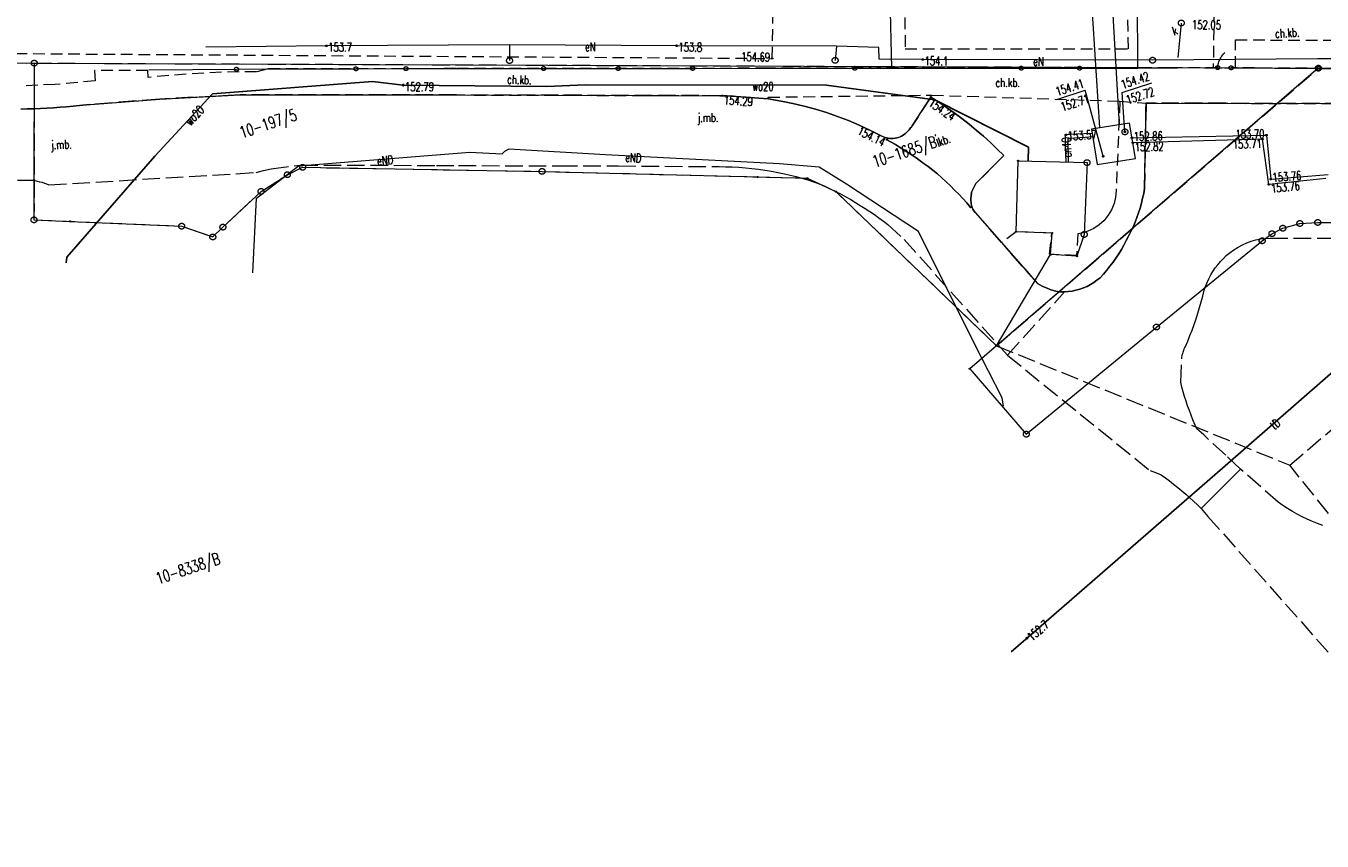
# Model space of a CAD drawing. Header units: millimetres. Extents: x -44596 to 32114, y 34976 to 82978.
# Tile 3 of 63: x -32595 to -21521, y 46193 to 53158. Entities that reach past the tile are written whole.
import ezdxf
from ezdxf.xclip import XClip

# ---------------------------------------------------------------- set-up
doc = ezdxf.new("R2010")
doc.units = ezdxf.units.MM
doc.header["$MEASUREMENT"] = 0
doc.header["$XCLIPFRAME"] = 0
for name, pattern in [('1_OTKC', [150, 100, -50]), ('1_OTKJ', [200, 150, -50]), ('1_OTKU', [200, 150, -50]), ('1_OTSP', [150, 100, -50]), ('1_OTSZ', [150, 100, -50]), ('EGKK', [200, 150, -50]), ('Wipeout_Contour', [100, 0, -100])]:
    doc.linetypes.add(name, pattern=pattern)
for name, color, linetype in [('_______MAPA_DC_PROJEKTOWYCH', 7, 'Continuous'), ('Mlawa_szkola_MDCP_1_5________MAPA_DC_PROJEKTOWYCH', 7, 'Continuous'), ('Mlawa_szkola_MDCP_1_5_Dzialki', 7, 'Continuous'), ('Mlawa_szkola_MDCP_1_5_Kontury', 7, 'Continuous'), ('Mlawa_szkola_MDCP_1_5_Numery_dzialek', 7, 'Continuous'), ('Mlawa_szkola_MDCP_1_5_Numery_konturow', 7, 'Continuous'), ('Mlawa_szkola_MDCP_1_5_OTK_E_T_0', 7, 'Continuous'), ('Mlawa_szkola_MDCP_1_5_OTK_E_T_1', 7, 'Continuous'), ('Mlawa_szkola_MDCP_1_5_OTK_E_T_3', 7, 'Continuous'), ('Mlawa_szkola_MDCP_1_5_OTK_L_0', 7, 'Continuous'), ('Mlawa_szkola_MDCP_1_5_OTK_L_1', 7, 'Continuous'), ('Mlawa_szkola_MDCP_1_5_OTK_L_2', 7, 'Continuous'), ('Mlawa_szkola_MDCP_1_5_OTK_L_4', 7, 'Continuous'), ('Mlawa_szkola_MDCP_1_5_OTO_L_0', 7, 'Continuous'), ('Mlawa_szkola_MDCP_1_5_OTO_L_2', 7, 'Continuous'), ('Mlawa_szkola_MDCP_1_5_OTR_T_0', 7, 'Continuous'), ('Mlawa_szkola_MDCP_1_5_OTS_L_1', 7, 'Continuous'), ('Mlawa_szkola_MDCP_1_5_OTS_L_2', 7, 'Continuous'), ('Mlawa_szkola_MDCP_1_5_Punkty', 7, 'Continuous'), ('Mlawa_szkola_MDCP_1_5_SUCP_E_T_0', 7, 'Continuous'), ('Mlawa_szkola_MDCP_1_5_SUCP_L_0', 7, 'Continuous'), ('Mlawa_szkola_MDCP_1_5_SUCR_T_0', 7, 'Continuous'), ('Mlawa_szkola_MDCP_1_5_SUE_T_3', 7, 'Continuous'), ('Mlawa_szkola_MDCP_1_5_SUEP_E_T_0', 7, 'Continuous'), ('Mlawa_szkola_MDCP_1_5_SUEP_L_0', 7, 'Continuous'), ('Mlawa_szkola_MDCP_1_5_SUER_T_0', 7, 'Continuous'), ('Mlawa_szkola_MDCP_1_5_SUKP_L_0', 7, 'Continuous'), ('Mlawa_szkola_MDCP_1_5_SUKR_T_0', 7, 'Continuous'), ('Mlawa_szkola_MDCP_1_5_SUL_L_0', 7, 'Continuous'), ('Mlawa_szkola_MDCP_1_5_SUP_E_T_1', 7, 'Continuous'), ('Mlawa_szkola_MDCP_1_5_SUP_L_1', 7, 'Continuous'), ('Mlawa_szkola_MDCP_1_5_SUP_T_4', 7, 'Continuous'), ('Mlawa_szkola_MDCP_1_5_SUTP_E_T_0', 7, 'Continuous'), ('Mlawa_szkola_MDCP_1_5_SUTP_L_0', 7, 'Continuous'), ('Mlawa_szkola_MDCP_1_5_SUTR_T_0', 7, 'Continuous'), ('Mlawa_szkola_MDCP_1_5_SUWP_E_T_0', 7, 'Continuous'), ('Mlawa_szkola_MDCP_1_5_SUWP_L_0', 7, 'Continuous'), ('Mlawa_szkola_MDCP_1_5_SUWR_T_0', 7, 'Continuous')]:
    doc.layers.add(name, color=color, linetype=linetype)
doc.styles.add('GENERATED_STYLE_2', font='txt')

# ---------------------------------------------------------------- blocks, each defined once
blk = doc.blocks.new('Rysunek_1_5', base_point=(25847, 58549))
at = {"color": 254, "linetype": 'Wipeout_Contour', "lineweight": 0, "ltscale": 267472.931025}
blk.add_wipeout([(12367, 34548), (50981, 47322), (39327, 82550), (713, 69776)], dxfattribs=at).dxf.layer = 'Mlawa_szkola_MDCP_1_5________MAPA_DC_PROJEKTOWYCH'
at = {"layer": 'Mlawa_szkola_MDCP_1_5_Dzialki', "color": 7, "linetype": 'Continuous', "lineweight": 13}
for p, q in [((8566, 52437), (12785, 52412)), ((12785, 52412), (12783, 51412)), ((12785, 52412), (23756, 52369)), ((23756, 52369), (21006, 49997)), ((23756, 52369), (25283, 52361)), ((14948, 51459), (15078, 51522)), ((15078, 51522), (17124, 51487)), ((21174, 50972), (21191, 51578)), ((21191, 51578), (21780, 51562)), ((21780, 51562), (21756, 50948)), ((12783, 51412), (12783, 51073)), ((14723, 51316), (14948, 51459)), ((17124, 51487), (18965, 51440)), ((18965, 51440), (19389, 51429)), ((19389, 51429), (19635, 51314)), ((14397, 51011), (14723, 51316)), ((19635, 51314), (21006, 49997)), ((12783, 51073), (13091, 51060)), ((13091, 51060), (14045, 51019)), ((14045, 51019), (14311, 50927)), ((14311, 50927), (14397, 51011)), ((21481, 50960), (21174, 50972)), ((21469, 50776), (21481, 50960)), ((21756, 50948), (21694, 50763)), ((23276, 50894), (23360, 50955)), ((23360, 50955), (23453, 51002)), ((23453, 51002), (23598, 51042)), ((23598, 51042), (23751, 51051)), ((23751, 51051), (25980, 51040)), ((22373, 50157), (23276, 50894)), ((21006, 49997), (21469, 50776)), ((21694, 50763), (21469, 50776)), ((21261, 49242), (22373, 50157)), ((21006, 49997), (20778, 49801)), ((20778, 49801), (21261, 49242))]:
    blk.add_line(p, q, dxfattribs=at)
at = {"layer": 'Mlawa_szkola_MDCP_1_5_Kontury', "color": 7, "linetype": 'EGKK', "lineweight": 13}
for p, q in [((8566, 52437), (12785, 52412)), ((12785, 52412), (12783, 51073)), ((12785, 52412), (23756, 52369)), ((21006, 49997), (23756, 52369)), ((23756, 52369), (25283, 52361)), ((14948, 51459), (15078, 51522)), ((15078, 51522), (17124, 51487)), ((14723, 51316), (14948, 51459)), ((17124, 51487), (18965, 51440)), ((18965, 51440), (19389, 51429)), ((19389, 51429), (19635, 51314)), ((14397, 51011), (14723, 51316)), ((19635, 51314), (21006, 49997)), ((12783, 51073), (14045, 51019)), ((14045, 51019), (14311, 50927)), ((14311, 50927), (14397, 51011)), ((21006, 49997), (23512, 48977)), ((23512, 48977), (24189, 49553)), ((23969, 48408), (23512, 48977))]:
    blk.add_line(p, q, dxfattribs=at)
at = {"layer": 'Mlawa_szkola_MDCP_1_5_OTK_L_0', "color": 7, "linetype": '1_OTKJ', "lineweight": 13}
for p, q in [((13173, 52050), (13117, 52044)), ((13229, 52056), (13173, 52050)), ((13857, 52104), (13229, 52056)), ((14545, 52142), (13857, 52104)), ((16393, 52140), (14545, 52142)), ((18664, 52134), (16393, 52140)), ((18704, 52132), (18664, 52134)), ((18743, 52130), (18704, 52132)), ((18782, 52127), (18743, 52130)), ((18821, 52125), (18782, 52127)), ((18860, 52122), (18821, 52125)), ((18899, 52119), (18860, 52122)), ((18938, 52116), (18899, 52119)), ((18977, 52113), (18938, 52116)), ((19016, 52110), (18977, 52113)), ((19055, 52106), (19016, 52110)), ((19167, 52088), (19055, 52106)), ((19265, 52068), (19167, 52088)), ((19362, 52045), (19265, 52068)), ((22284, 52071), (22272, 51342)), ((27165, 52057), (22284, 52071)), ((12726, 52021), (12670, 52019)), ((12782, 52023), (12726, 52021)), ((12838, 52025), (12782, 52023)), ((12894, 52028), (12838, 52025)), ((12950, 52031), (12894, 52028)), ((13006, 52035), (12950, 52031)), ((13062, 52040), (13006, 52035)), ((13117, 52044), (13062, 52040)), ((19459, 52019), (19362, 52045)), ((19554, 51989), (19459, 52019)), ((19649, 51957), (19554, 51989)), ((19742, 51921), (19649, 51957)), ((19834, 51882), (19742, 51921)), ((19925, 51840), (19834, 51882)), ((20014, 51795), (19925, 51840)), ((20027, 51788), (20014, 51795)), ((20040, 51782), (20027, 51788)), ((20054, 51777), (20040, 51782)), ((20068, 51773), (20054, 51777)), ((20080, 51771), (20068, 51773)), ((20070, 51758), (20080, 51771)), ((20107, 51737), (20070, 51758)), ((20143, 51716), (20107, 51737)), ((20179, 51694), (20143, 51716)), ((20215, 51671), (20179, 51694)), ((20250, 51649), (20215, 51671)), ((20286, 51625), (20250, 51649)), ((20320, 51602), (20286, 51625)), ((14680, 51478), (14744, 51495)), ((14744, 51495), (14808, 51510)), ((14808, 51510), (15058, 51541)), ((15058, 51541), (16221, 51538)), ((16221, 51538), (16410, 51537)), ((16410, 51537), (17276, 51534)), ((17276, 51534), (17774, 51534)), ((17774, 51534), (18636, 51528)), ((18636, 51528), (18692, 51527)), ((18692, 51527), (18749, 51525)), ((18749, 51525), (18805, 51522)), ((18805, 51522), (18861, 51517)), ((18861, 51517), (18917, 51512)), ((18917, 51512), (18972, 51505)), ((18972, 51505), (19028, 51497)), ((19028, 51497), (19084, 51488)), ((20355, 51578), (20320, 51602)), ((20389, 51553), (20355, 51578)), ((20423, 51529), (20389, 51553)), ((20463, 51497), (20423, 51529)), ((20501, 51465), (20463, 51497)), ((11642, 51417), (12748, 51413)), ((12748, 51413), (12769, 51411)), ((12769, 51411), (12790, 51408)), ((12790, 51408), (12811, 51404)), ((12811, 51404), (12831, 51399)), ((12831, 51399), (12852, 51394)), ((12852, 51394), (12872, 51387)), ((12872, 51387), (12891, 51380)), ((12911, 51372), (14680, 51478)), ((19084, 51488), (19139, 51478)), ((19139, 51478), (19194, 51466)), ((19194, 51466), (19244, 51456)), ((19244, 51456), (19295, 51443)), ((19295, 51443), (19344, 51430)), ((19344, 51430), (19394, 51414)), ((19394, 51414), (19442, 51398)), ((19442, 51398), (19491, 51380)), ((20539, 51432), (20501, 51465)), ((20577, 51398), (20539, 51432)), ((20613, 51363), (20577, 51398)), ((12891, 51380), (12911, 51372)), ((19491, 51380), (19539, 51360)), ((19539, 51360), (19586, 51339)), ((19586, 51339), (19632, 51316)), ((19632, 51316), (19678, 51292)), ((19678, 51292), (19720, 51269)), ((20649, 51328), (20613, 51363)), ((20684, 51292), (20649, 51328)), ((20719, 51255), (20684, 51292)), ((22264, 51299), (22255, 51257)), ((22272, 51342), (22264, 51299)), ((19720, 51269), (19761, 51246)), ((19761, 51246), (19802, 51221)), ((19802, 51221), (19843, 51196)), ((19843, 51196), (19883, 51171)), ((19883, 51171), (19923, 51145)), ((20752, 51218), (20719, 51255)), ((20785, 51180), (20752, 51218)), ((20795, 51187), (20785, 51180)), ((20799, 51176), (20795, 51187)), ((20805, 51165), (20799, 51176)), ((20814, 51150), (20805, 51165)), ((22233, 51174), (22220, 51133)), ((22245, 51215), (22233, 51174)), ((22255, 51257), (22245, 51215)), ((19923, 51145), (19963, 51118)), ((19963, 51118), (20002, 51091)), ((20002, 51091), (20041, 51063)), ((20041, 51063), (20079, 51034)), ((20825, 51136), (20814, 51150)), ((21050, 50879), (20825, 51136)), ((22190, 51052), (22173, 51012)), ((22205, 51092), (22190, 51052)), ((22220, 51133), (22205, 51092)), ((20079, 51034), (20217, 50906)), ((22154, 50973), (22135, 50935)), ((22173, 51012), (22154, 50973)), ((20217, 50906), (21100, 49916)), ((21357, 50528), (21050, 50879)), ((22095, 50858), (22073, 50820)), ((22115, 50896), (22095, 50858)), ((22135, 50935), (22115, 50896)), ((23035, 50818), (23070, 50840)), ((23070, 50840), (23107, 50859)), ((23107, 50859), (23145, 50876)), ((23145, 50876), (23183, 50890)), ((23183, 50890), (23223, 50901)), ((23223, 50901), (23263, 50910)), ((23263, 50910), (23304, 50915)), ((23304, 50915), (23345, 50918)), ((23345, 50918), (24517, 50914)), ((22027, 50747), (22002, 50712)), ((22051, 50783), (22027, 50747)), ((22073, 50820), (22051, 50783)), ((22920, 50717), (22945, 50743)), ((22945, 50743), (22970, 50768)), ((22970, 50768), (23002, 50794)), ((23002, 50794), (23035, 50818)), ((21920, 50610), (21891, 50578)), ((21949, 50643), (21920, 50610)), ((21976, 50677), (21949, 50643)), ((22002, 50712), (21976, 50677)), ((22838, 50602), (22856, 50632)), ((22856, 50632), (22876, 50662)), ((22876, 50662), (22897, 50690)), ((22897, 50690), (22920, 50717)), ((21398, 50506), (21357, 50528)), ((21444, 50487), (21398, 50506)), ((21780, 50505), (21749, 50491)), ((21809, 50520), (21780, 50505)), ((21838, 50538), (21809, 50520)), ((21865, 50557), (21838, 50538)), ((21891, 50578), (21865, 50557)), ((22782, 50471), (22793, 50505)), ((22793, 50505), (22806, 50538)), ((22806, 50538), (22821, 50570)), ((22821, 50570), (22838, 50602)), ((21100, 49916), (21586, 50457)), ((21458, 50481), (21444, 50487)), ((21471, 50475), (21458, 50481)), ((21485, 50471), (21471, 50475)), ((21499, 50467), (21485, 50471)), ((21513, 50464), (21499, 50467)), ((21528, 50461), (21513, 50464)), ((21542, 50459), (21528, 50461)), ((21557, 50458), (21542, 50459)), ((21571, 50457), (21557, 50458)), ((21586, 50457), (21571, 50457)), ((21619, 50460), (21586, 50457)), ((21652, 50464), (21619, 50460)), ((21685, 50471), (21652, 50464)), ((21717, 50480), (21685, 50471)), ((21749, 50491), (21717, 50480)), ((22756, 50373), (22770, 50422)), ((22770, 50422), (22782, 50471)), ((22727, 50275), (22742, 50324)), ((22742, 50324), (22756, 50373)), ((22678, 50131), (22695, 50179)), ((22695, 50179), (22711, 50227)), ((22711, 50227), (22727, 50275)), ((22641, 50037), (22659, 50084)), ((22659, 50084), (22678, 50131)), ((22600, 49942), (22603, 49952)), ((22603, 49952), (22607, 49961)), ((22607, 49961), (22611, 49971)), ((22611, 49971), (22616, 49981)), ((22616, 49981), (22621, 49990)), ((22621, 49990), (22641, 50037)), ((21100, 49916), (22318, 48931)), ((22580, 49685), (22589, 49890)), ((22589, 49890), (22590, 49900)), ((22590, 49900), (22592, 49911)), ((22592, 49911), (22594, 49921)), ((22594, 49921), (22597, 49931)), ((22597, 49931), (22600, 49942)), ((22590, 49644), (22580, 49685)), ((22601, 49603), (22590, 49644)), ((22613, 49563), (22601, 49603)), ((22626, 49523), (22613, 49563)), ((22639, 49483), (22626, 49523)), ((22654, 49443), (22639, 49483)), ((22669, 49404), (22654, 49443)), ((22685, 49365), (22669, 49404)), ((22705, 49319), (22685, 49365)), ((22719, 49288), (22705, 49319)), ((22777, 49235), (22719, 49288)), ((22965, 49062), (22777, 49235)), ((23090, 48944), (22965, 49062)), ((22318, 48931), (22366, 48914)), ((22366, 48914), (22413, 48895)), ((22413, 48895), (22449, 48869)), ((22449, 48869), (22485, 48842)), ((22485, 48842), (22520, 48814)), ((23414, 48660), (23090, 48944)), ((22520, 48814), (22555, 48786)), ((22555, 48786), (22589, 48757)), ((22589, 48757), (22623, 48729)), ((22623, 48729), (22657, 48699)), ((22657, 48699), (22690, 48669)), ((22690, 48669), (22723, 48639)), ((22723, 48639), (22756, 48608)), ((23453, 48632), (23414, 48660)), ((23493, 48607), (23453, 48632)), ((22756, 48608), (22813, 48539)), ((22813, 48539), (24613, 46504)), ((23534, 48582), (23493, 48607)), ((23576, 48559), (23534, 48582)), ((23619, 48536), (23576, 48559)), ((23662, 48516), (23619, 48536)), ((23706, 48496), (23662, 48516)), ((23750, 48478), (23706, 48496)), ((23795, 48462), (23750, 48478))]:
    blk.add_line(p, q, dxfattribs=at)
at = {"layer": 'Mlawa_szkola_MDCP_1_5_OTK_L_0', "color": 7, "linetype": 'Continuous', "lineweight": 13}
blk.add_line((22756, 48608), (23090, 48944), dxfattribs=at)
at = {"layer": 'Mlawa_szkola_MDCP_1_5_OTK_L_1', "color": 7, "linetype": 'Continuous', "lineweight": 13}
for p, q in [((13117, 52044), (13173, 52050)), ((13173, 52050), (13229, 52056)), ((13229, 52056), (13857, 52104)), ((13857, 52104), (14545, 52142)), ((14545, 52142), (16393, 52140)), ((16393, 52140), (18664, 52134)), ((18664, 52134), (18704, 52132)), ((18704, 52132), (18743, 52130)), ((18743, 52130), (18782, 52127)), ((18782, 52127), (18821, 52125)), ((18821, 52125), (18860, 52122)), ((18860, 52122), (18899, 52119)), ((18899, 52119), (18938, 52116)), ((18938, 52116), (18977, 52113)), ((18977, 52113), (19016, 52110)), ((19016, 52110), (19055, 52106)), ((19055, 52106), (19167, 52088)), ((19167, 52088), (19265, 52068)), ((19265, 52068), (19362, 52045)), ((20291, 51884), (20446, 52122)), ((20446, 52122), (20513, 52078)), ((20513, 52078), (20580, 52033)), ((22272, 51342), (22284, 52071)), ((22284, 52071), (27165, 52057)), ((12670, 52019), (12726, 52021)), ((12726, 52021), (12782, 52023)), ((12782, 52023), (12838, 52025)), ((12838, 52025), (12894, 52028)), ((12894, 52028), (12950, 52031)), ((12950, 52031), (13006, 52035)), ((13006, 52035), (13062, 52040)), ((13062, 52040), (13117, 52044)), ((19362, 52045), (19459, 52019)), ((19459, 52019), (19554, 51989)), ((19554, 51989), (19649, 51957)), ((19649, 51957), (19742, 51921)), ((20580, 52033), (20645, 51987)), ((20645, 51987), (20709, 51939)), ((20709, 51939), (20772, 51890)), ((19742, 51921), (19834, 51882)), ((19834, 51882), (19925, 51840)), ((19925, 51840), (20014, 51795)), ((20237, 51819), (20244, 51826)), ((20244, 51826), (20252, 51834)), ((20252, 51834), (20259, 51842)), ((20259, 51842), (20266, 51850)), ((20266, 51850), (20273, 51858)), ((20273, 51858), (20279, 51866)), ((20279, 51866), (20285, 51875)), ((20285, 51875), (20291, 51884)), ((20772, 51890), (20834, 51839)), ((20834, 51839), (20894, 51787)), ((20014, 51795), (20027, 51788)), ((20027, 51788), (20040, 51782)), ((20040, 51782), (20054, 51777)), ((20054, 51777), (20068, 51773)), ((20068, 51773), (20080, 51771)), ((20107, 51737), (20070, 51758)), ((20080, 51771), (20096, 51769)), ((20096, 51769), (20111, 51769)), ((20143, 51716), (20107, 51737)), ((20111, 51769), (20125, 51769)), ((20125, 51769), (20140, 51771)), ((20140, 51771), (20154, 51774)), ((20179, 51694), (20143, 51716)), ((20154, 51774), (20168, 51778)), ((20168, 51778), (20182, 51783)), ((20182, 51783), (20195, 51789)), ((20195, 51789), (20208, 51797)), ((20208, 51797), (20220, 51805)), ((20220, 51805), (20229, 51812)), ((20229, 51812), (20237, 51819)), ((20894, 51787), (20954, 51733)), ((20954, 51733), (21012, 51678)), ((20215, 51671), (20179, 51694)), ((20250, 51649), (20215, 51671)), ((20286, 51625), (20250, 51649)), ((20320, 51602), (20286, 51625)), ((21069, 51622), (20831, 51384)), ((21012, 51678), (21069, 51622)), ((20355, 51578), (20320, 51602)), ((20389, 51553), (20355, 51578)), ((20423, 51529), (20389, 51553)), ((20463, 51497), (20423, 51529)), ((20501, 51465), (20463, 51497)), ((20539, 51432), (20501, 51465)), ((20577, 51398), (20539, 51432)), ((20613, 51363), (20577, 51398)), ((20831, 51384), (20794, 51310)), ((20649, 51328), (20613, 51363)), ((20684, 51292), (20649, 51328)), ((20719, 51255), (20684, 51292)), ((20789, 51273), (20788, 51261)), ((20790, 51285), (20789, 51273)), ((20792, 51298), (20790, 51285)), ((20794, 51310), (20792, 51298)), ((22255, 51257), (22264, 51299)), ((22264, 51299), (22272, 51342)), ((20752, 51218), (20719, 51255)), ((20785, 51180), (20752, 51218)), ((20788, 51261), (20788, 51248)), ((20788, 51248), (20788, 51236)), ((20788, 51236), (20789, 51224)), ((20789, 51224), (20790, 51211)), ((20790, 51211), (20792, 51199)), ((20792, 51199), (20795, 51187)), ((20795, 51187), (20799, 51176)), ((20799, 51176), (20805, 51165)), ((20805, 51165), (20814, 51150)), ((22220, 51133), (22233, 51174)), ((22233, 51174), (22245, 51215)), ((22245, 51215), (22255, 51257)), ((20814, 51150), (20825, 51136)), ((20825, 51136), (21050, 50879)), ((22173, 51012), (22190, 51052)), ((22190, 51052), (22205, 51092)), ((22205, 51092), (22220, 51133)), ((22135, 50935), (22154, 50973)), ((22154, 50973), (22173, 51012)), ((21050, 50879), (21357, 50528)), ((22073, 50820), (22095, 50858)), ((22095, 50858), (22115, 50896)), ((22115, 50896), (22135, 50935)), ((22002, 50712), (22027, 50747)), ((22027, 50747), (22051, 50783)), ((22051, 50783), (22073, 50820)), ((21891, 50578), (21920, 50610)), ((21920, 50610), (21949, 50643)), ((21949, 50643), (21976, 50677)), ((21976, 50677), (22002, 50712)), ((21357, 50528), (21398, 50506)), ((21398, 50506), (21444, 50487)), ((21749, 50491), (21780, 50505)), ((21780, 50505), (21809, 50520)), ((21809, 50520), (21838, 50538)), ((21838, 50538), (21865, 50557)), ((21865, 50557), (21891, 50578)), ((21444, 50487), (21458, 50481)), ((21458, 50481), (21471, 50475)), ((21471, 50475), (21485, 50471)), ((21485, 50471), (21499, 50467)), ((21499, 50467), (21513, 50464)), ((21513, 50464), (21528, 50461)), ((21528, 50461), (21542, 50459)), ((21542, 50459), (21557, 50458)), ((21557, 50458), (21571, 50457)), ((21571, 50457), (21586, 50457)), ((21586, 50457), (21619, 50460)), ((21619, 50460), (21652, 50464)), ((21652, 50464), (21685, 50471)), ((21685, 50471), (21717, 50480)), ((21717, 50480), (21749, 50491))]:
    blk.add_line(p, q, dxfattribs=at)
at = {"layer": 'Mlawa_szkola_MDCP_1_5_OTK_L_2', "color": 7, "linetype": '1_OTKC', "lineweight": 13}
for p, q in [((22868, 53009), (22858, 52374)), ((23047, 52372), (23048, 52610)), ((23048, 52610), (25669, 52608)), ((13757, 52349), (13300, 52349)), ((13300, 52349), (13306, 52260)), ((13758, 52290), (13757, 52349)), ((14084, 52318), (13758, 52290)), ((14384, 52336), (14084, 52318)), ((14685, 52338), (14384, 52336)), ((14784, 52363), (14685, 52338)), ((16387, 52365), (14784, 52363)), ((19046, 52368), (16387, 52365)), ((20468, 52369), (19046, 52368)), ((22213, 52369), (20468, 52369)), ((22896, 52374), (22213, 52369)), ((22858, 52374), (22896, 52374)), ((22896, 52374), (23011, 52372)), ((27262, 52345), (23011, 52372)), ((23011, 52372), (23047, 52372)), ((12965, 52230), (12668, 52217)), ((13306, 52260), (12965, 52230)), ((13117, 52044), (13173, 52050)), ((13173, 52050), (13229, 52056)), ((13229, 52056), (13857, 52104)), ((13857, 52104), (14545, 52142)), ((14545, 52142), (16393, 52140)), ((16393, 52140), (18664, 52134)), ((18664, 52134), (18704, 52132)), ((18704, 52132), (18743, 52130)), ((18743, 52130), (18782, 52127)), ((18782, 52127), (18821, 52125)), ((18821, 52125), (18860, 52122)), ((18860, 52122), (18899, 52119)), ((18899, 52119), (18938, 52116)), ((18938, 52116), (18977, 52113)), ((18977, 52113), (19016, 52110)), ((19016, 52110), (19055, 52106)), ((19055, 52106), (19056, 52121)), ((19056, 52121), (20455, 52139)), ((20455, 52139), (22060, 52087)), ((22060, 52087), (22029, 51322)), ((22060, 52087), (22284, 52071)), ((22272, 51342), (22284, 52071)), ((22284, 52071), (27165, 52057)), ((12670, 52019), (12726, 52021)), ((12726, 52021), (12782, 52023)), ((12782, 52023), (12838, 52025)), ((12838, 52025), (12894, 52028)), ((12894, 52028), (12950, 52031)), ((12950, 52031), (13006, 52035)), ((13006, 52035), (13062, 52040)), ((13062, 52040), (13117, 52044)), ((22029, 51322), (22024, 51267)), ((22255, 51257), (22264, 51299)), ((22264, 51299), (22272, 51342)), ((22011, 51212), (21989, 51160)), ((22024, 51267), (22011, 51212)), ((22220, 51133), (22233, 51174)), ((22233, 51174), (22245, 51215)), ((22245, 51215), (22255, 51257)), ((21925, 51068), (21883, 51031)), ((21961, 51112), (21925, 51068)), ((21989, 51160), (21961, 51112)), ((22173, 51012), (22190, 51052)), ((22190, 51052), (22205, 51092)), ((22205, 51092), (22220, 51133)), ((21174, 50972), (21050, 50879)), ((21479, 50960), (21174, 50972)), ((21460, 50779), (21479, 50960)), ((21700, 50955), (21690, 50769)), ((21732, 50960), (21700, 50955)), ((21786, 50976), (21732, 50960)), ((21837, 50999), (21786, 50976)), ((21883, 51031), (21837, 50999)), ((22135, 50935), (22154, 50973)), ((22154, 50973), (22173, 51012)), ((21050, 50879), (21357, 50528)), ((22073, 50820), (22095, 50858)), ((22095, 50858), (22115, 50896)), ((22115, 50896), (22135, 50935)), ((21690, 50769), (21460, 50779)), ((22002, 50712), (22027, 50747)), ((22027, 50747), (22051, 50783)), ((22051, 50783), (22073, 50820)), ((21891, 50578), (21920, 50610)), ((21920, 50610), (21949, 50643)), ((21949, 50643), (21976, 50677)), ((21976, 50677), (22002, 50712)), ((21357, 50528), (21398, 50506)), ((21398, 50506), (21444, 50487)), ((21749, 50491), (21780, 50505)), ((21780, 50505), (21809, 50520)), ((21809, 50520), (21838, 50538)), ((21838, 50538), (21865, 50557)), ((21865, 50557), (21891, 50578)), ((21444, 50487), (21458, 50481)), ((21458, 50481), (21471, 50475)), ((21471, 50475), (21485, 50471)), ((21485, 50471), (21499, 50467)), ((21499, 50467), (21513, 50464)), ((21513, 50464), (21528, 50461)), ((21528, 50461), (21542, 50459)), ((21542, 50459), (21557, 50458)), ((21557, 50458), (21571, 50457)), ((21571, 50457), (21586, 50457)), ((21586, 50457), (21619, 50460)), ((21619, 50460), (21652, 50464)), ((21652, 50464), (21685, 50471)), ((21685, 50471), (21717, 50480)), ((21717, 50480), (21749, 50491))]:
    blk.add_line(p, q, dxfattribs=at)
at = {"layer": 'Mlawa_szkola_MDCP_1_5_OTK_L_4', "color": 7, "linetype": '1_OTKU', "lineweight": 13}
for p, q in [((20446, 52122), (20291, 51884)), ((20513, 52078), (20446, 52122)), ((20580, 52033), (20513, 52078)), ((20645, 51987), (20580, 52033)), ((20709, 51939), (20645, 51987)), ((20772, 51890), (20709, 51939)), ((20244, 51826), (20237, 51819)), ((20252, 51834), (20244, 51826)), ((20259, 51842), (20252, 51834)), ((20266, 51850), (20259, 51842)), ((20273, 51858), (20266, 51850)), ((20279, 51866), (20273, 51858)), ((20285, 51875), (20279, 51866)), ((20291, 51884), (20285, 51875)), ((20834, 51839), (20772, 51890)), ((20894, 51787), (20834, 51839)), ((20080, 51771), (20070, 51758)), ((20070, 51758), (20107, 51737)), ((20096, 51769), (20080, 51771)), ((20111, 51769), (20096, 51769)), ((20107, 51737), (20143, 51716)), ((20125, 51769), (20111, 51769)), ((20140, 51771), (20125, 51769)), ((20154, 51774), (20140, 51771)), ((20143, 51716), (20179, 51694)), ((20168, 51778), (20154, 51774)), ((20182, 51783), (20168, 51778)), ((20195, 51789), (20182, 51783)), ((20208, 51797), (20195, 51789)), ((20220, 51805), (20208, 51797)), ((20229, 51812), (20220, 51805)), ((20237, 51819), (20229, 51812)), ((20954, 51733), (20894, 51787)), ((21012, 51678), (20954, 51733)), ((20179, 51694), (20215, 51671)), ((20215, 51671), (20250, 51649)), ((20250, 51649), (20286, 51625)), ((20286, 51625), (20320, 51602)), ((20831, 51384), (21069, 51622)), ((21069, 51622), (21012, 51678)), ((20320, 51602), (20355, 51578)), ((20355, 51578), (20389, 51553)), ((20389, 51553), (20423, 51529)), ((20423, 51529), (20463, 51497)), ((20463, 51497), (20501, 51465)), ((20501, 51465), (20539, 51432)), ((20539, 51432), (20577, 51398)), ((20577, 51398), (20613, 51363)), ((20794, 51310), (20831, 51384)), ((20613, 51363), (20649, 51328)), ((20649, 51328), (20684, 51292)), ((20684, 51292), (20719, 51255)), ((20788, 51261), (20789, 51273)), ((20789, 51273), (20790, 51285)), ((20790, 51285), (20792, 51298)), ((20792, 51298), (20794, 51310)), ((20719, 51255), (20752, 51218)), ((20752, 51218), (20785, 51180)), ((20785, 51180), (20795, 51187)), ((20788, 51248), (20788, 51261)), ((20788, 51236), (20788, 51248)), ((20789, 51224), (20788, 51236)), ((20790, 51211), (20789, 51224)), ((20792, 51199), (20790, 51211)), ((20795, 51187), (20792, 51199))]:
    blk.add_line(p, q, dxfattribs=at)
at = {"layer": 'Mlawa_szkola_MDCP_1_5_OTO_L_0', "color": 7, "linetype": 'Continuous', "lineweight": 13}
for p, q in [((20092, 53064), (20108, 52369)), ((22213, 52369), (22210, 53119)), ((13763, 52354), (14513, 52360)), ((14513, 52360), (14784, 52363)), ((14784, 52363), (15534, 52364)), ((15534, 52364), (15961, 52365)), ((15961, 52365), (16387, 52365)), ((16387, 52365), (17137, 52366)), ((17137, 52366), (17774, 52366)), ((17774, 52366), (18410, 52367)), ((18410, 52367), (19046, 52368)), ((19046, 52368), (19796, 52368)), ((19796, 52368), (20468, 52369)), ((20468, 52369), (21218, 52369)), ((21218, 52369), (21716, 52369)), ((21716, 52369), (22213, 52369)), ((22213, 52369), (22896, 52374)), ((23011, 52372), (23761, 52367)), ((23761, 52367), (24460, 52363))]:
    blk.add_line(p, q, dxfattribs=at)
for centre in [(15534, 52364), (15961, 52365), (17137, 52366), (17774, 52366), (18410, 52367), (19796, 52368), (21218, 52369), (21716, 52369), (23761, 52367), (14513, 52360)]:
    blk.add_circle(centre, 17, dxfattribs=at)
at = {"layer": 'Mlawa_szkola_MDCP_1_5_OTO_L_2', "color": 7, "linetype": 'Continuous', "lineweight": 13}
for p, q in [((22942, 52487), (22947, 52494)), ((22947, 52494), (22953, 52501)), ((22953, 52501), (22956, 52503)), ((22896, 52374), (22898, 52384)), ((22898, 52384), (22900, 52394)), ((22900, 52394), (22901, 52403)), ((22901, 52403), (22904, 52413)), ((22904, 52413), (22907, 52422)), ((22907, 52422), (22910, 52431)), ((22910, 52431), (22914, 52440)), ((22914, 52440), (22917, 52449)), ((22917, 52449), (22922, 52456)), ((22922, 52456), (22927, 52465)), ((22927, 52465), (22932, 52472)), ((22932, 52472), (22936, 52480)), ((22936, 52480), (22942, 52487)), ((22896, 52374), (22953, 52373)), ((22953, 52373), (23011, 52372))]:
    blk.add_line(p, q, dxfattribs=at)
for centre in [(22896, 52374), (23011, 52372)]:
    blk.add_circle(centre, 17, dxfattribs=at)
at = {"layer": 'Mlawa_szkola_MDCP_1_5_OTR_T_0', "color": 7, "linetype": 'Continuous', "lineweight": 13}
for centre in [(19090, 52452), (18664, 52134), (20446, 52122), (20070, 51758)]:
    blk.add_circle(centre, 4.5, dxfattribs=at)
at = {"layer": 'Mlawa_szkola_MDCP_1_5_OTS_L_1', "color": 7, "linetype": '1_OTSP', "lineweight": 13}
for p, q in [((19090, 52452), (19099, 52952)), ((12176, 52497), (19090, 52452))]:
    blk.add_line(p, q, dxfattribs=at)
at = {"layer": 'Mlawa_szkola_MDCP_1_5_OTS_L_2', "color": 7, "linetype": '1_OTSZ', "lineweight": 13}
for p, q in [((20206, 53701), (20227, 52534)), ((22133, 52533), (22124, 53013)), ((20227, 52534), (22133, 52533))]:
    blk.add_line(p, q, dxfattribs=at)
at = {"layer": 'Mlawa_szkola_MDCP_1_5_Punkty', "color": 7, "linetype": 'Continuous', "lineweight": 13}
for centre, radius in [((12785, 52412), 25), ((23756, 52369), 25), ((15078, 51522), 25), ((17124, 51487), 25), ((21191, 51578), 4.5), ((21780, 51562), 25), ((12783, 51412), 4.5), ((14948, 51459), 25), ((18965, 51440), 4.5), ((19389, 51429), 4.5), ((14723, 51316), 25), ((19635, 51314), 4.5), ((12783, 51073), 25), ((13091, 51060), 4.5), ((23598, 51042), 25), ((23751, 51051), 25), ((14045, 51019), 25), ((14311, 50927), 25), ((14397, 51011), 25), ((21174, 50972), 4.5), ((21481, 50960), 4.5), ((21756, 50948), 25), ((23360, 50955), 25), ((23453, 51002), 25), ((23276, 50894), 25), ((21469, 50776), 4.5), ((21694, 50763), 4.5), ((22373, 50157), 25), ((21006, 49997), 4.5), ((20778, 49801), 4.5), ((21261, 49242), 25)]:
    blk.add_circle(centre, radius, dxfattribs=at)
at = {"layer": 'Mlawa_szkola_MDCP_1_5_SUCP_L_0', "color": 7, "linetype": 'Continuous', "lineweight": 13}
for p, q in [((21593, 51790), (21592, 51711)), ((21599, 51799), (21593, 51790)), ((21686, 51805), (21599, 51799)), ((21619, 51763), (21624, 51771)), ((21622, 51566), (21619, 51763)), ((21624, 51771), (21763, 51780)), ((21824, 51812), (21686, 51805)), ((21763, 51780), (21828, 51786)), ((22164, 51774), (23313, 51797)), ((23278, 51762), (22171, 51732)), ((23333, 51376), (23278, 51762)), ((23313, 51797), (23350, 51421)), ((21592, 51711), (21600, 51567)), ((23820, 51425), (23333, 51376)), ((23350, 51421), (23841, 51460))]:
    blk.add_line(p, q, dxfattribs=at)
at = {"layer": 'Mlawa_szkola_MDCP_1_5_SUCR_T_0', "color": 7, "linetype": 'Continuous', "lineweight": 13}
for p, q in [((21521, 52100), (21763, 52180)), ((21917, 51616), (21763, 52180)), ((22079, 52161), (22334, 52245)), ((22104, 51825), (22079, 52161))]:
    blk.add_line(p, q, dxfattribs=at)
for centre in [(22104, 51825), (21599, 51799), (22164, 51774), (22171, 51732), (23278, 51762), (23313, 51797), (21917, 51616), (23350, 51421), (23333, 51376)]:
    blk.add_circle(centre, 6.25, dxfattribs=at)
at = {"layer": 'Mlawa_szkola_MDCP_1_5_SUE_T_3', "color": 7, "linetype": 'Continuous', "lineweight": 13}
for centre in [(16846, 52434), (19628, 52436), (22340, 52437)]:
    blk.add_circle(centre, 25, dxfattribs=at)
at = {"layer": 'Mlawa_szkola_MDCP_1_5_SUEP_L_0', "color": 7, "linetype": 'Continuous', "lineweight": 13}
for p, q in [((15282, 52560), (14251, 52549)), ((16847, 52569), (15282, 52560)), ((16847, 52569), (16846, 52434)), ((18274, 52561), (16847, 52569)), ((19639, 52556), (18274, 52561)), ((19639, 52556), (19628, 52436)), ((20000, 52547), (19639, 52556)), ((20003, 52446), (20000, 52547)), ((20377, 52443), (20003, 52446)), ((22340, 52437), (20377, 52443)), ((23749, 52450), (22340, 52437)), ((24605, 52447), (23749, 52450)), ((15042, 51534), (16506, 51652)), ((16506, 51652), (16784, 51638)), ((16802, 51658), (16784, 51638)), ((16840, 51677), (16802, 51658)), ((17666, 51628), (16840, 51677)), ((19152, 51553), (17666, 51628)), ((14684, 51257), (15042, 51534)), ((19492, 51524), (19152, 51553)), ((19725, 51379), (19492, 51524)), ((20340, 50974), (19725, 51379)), ((14653, 50621), (14684, 51257)), ((20820, 50007), (20340, 50974)), ((21054, 49551), (20820, 50007)), ((21065, 49482), (21054, 49551))]:
    blk.add_line(p, q, dxfattribs=at)
at = {"layer": 'Mlawa_szkola_MDCP_1_5_SUER_T_0', "color": 7, "linetype": 'Continuous', "lineweight": 13}
for centre in [(15282, 52560), (18274, 52561), (20377, 52443)]:
    blk.add_circle(centre, 6.25, dxfattribs=at)
at = {"layer": 'Mlawa_szkola_MDCP_1_5_SUKP_L_0', "color": 7, "linetype": 'Continuous', "lineweight": 13}
blk.add_line((22585, 52755), (22556, 52460), dxfattribs=at)
at = {"layer": 'Mlawa_szkola_MDCP_1_5_SUL_L_0', "color": 7, "linetype": 'Continuous', "lineweight": 13}
for p, q in [((21664, 55374), (21887, 51863)), ((22058, 51886), (21863, 55186))]:
    blk.add_line(p, q, dxfattribs=at)
at = {"layer": 'Mlawa_szkola_MDCP_1_5_SUP_L_1', "color": 7, "linetype": 'Continuous', "lineweight": 13}
for p, q in [((22144, 51900), (21818, 51849)), ((21818, 51849), (21866, 51545)), ((22193, 51596), (22144, 51900)), ((21866, 51545), (22193, 51596))]:
    blk.add_line(p, q, dxfattribs=at)
at = {"layer": 'Mlawa_szkola_MDCP_1_5_SUP_T_4', "color": 7, "linetype": 'Continuous', "lineweight": 13}
for centre in [(22585, 52755), (22104, 51825)]:
    blk.add_circle(centre, 25, dxfattribs=at)
at = {"layer": 'Mlawa_szkola_MDCP_1_5_SUTP_L_0', "color": 8, "linetype": 'Continuous', "lineweight": 25}
for p, q in [((22937, 48950), (24764, 50550)), ((21257, 47491), (22937, 48950)), ((21131, 47382), (21257, 47491))]:
    blk.add_line(p, q, dxfattribs=at)
at = {"layer": 'Mlawa_szkola_MDCP_1_5_SUTR_T_0', "color": 8, "linetype": 'Continuous', "lineweight": 25}
blk.add_circle((21265, 47498), 6.25, dxfattribs=at)
at = {"layer": 'Mlawa_szkola_MDCP_1_5_SUWP_L_0', "color": 161, "linetype": 'Continuous', "lineweight": 25, "true_color": 0x40a5ff}
for p, q in [((15676, 52254), (14308, 52150)), ((15938, 52224), (15676, 52254)), ((17166, 52212), (15938, 52224)), ((17491, 52227), (17166, 52212)), ((19555, 52225), (17491, 52227)), ((20480, 52099), (19555, 52225)), ((14308, 52150), (13816, 51616)), ((21280, 51694), (20480, 52099)), ((13816, 51616), (13063, 50755)), ((21278, 51576), (21280, 51694)), ((13063, 50755), (13057, 50706))]:
    blk.add_line(p, q, dxfattribs=at)
at = {"layer": 'Mlawa_szkola_MDCP_1_5_SUWR_T_0', "color": 161, "linetype": 'Continuous', "lineweight": 25, "true_color": 0x40a5ff}
blk.add_circle((15938, 52224), 6.25, dxfattribs=at)
at = {"layer": 'Mlawa_szkola_MDCP_1_5_Numery_dzialek', "color": 7, "linetype": 'Continuous', "lineweight": 13, "insert": (14528, 51864), "char_height": 100, "attachment_point": 1, "rotation": 18.305, "style": 'GENERATED_STYLE_2'}
blk.add_mtext('\\A1;{\\W0.700000x;\\pql;\\FSimplex.shx;10-197/5}', dxfattribs=at)
at = {"layer": 'Mlawa_szkola_MDCP_1_5_Numery_konturow', "color": 7, "linetype": 'Continuous', "lineweight": 13, "char_height": 100, "attachment_point": 4, "rotation": 18.305, "style": 'GENERATED_STYLE_2'}
for s, insert in [('\\A1;{\\W0.700000x;\\pql;\\FSimplex.shx;10-1685/Bi}', (19956, 51551)), ('\\A1;{\\W0.700000x;\\pql;\\FSimplex.shx;10-8338/B}', (13834, 47990))]:
    blk.add_mtext(s, dxfattribs=dict(at, insert=insert))
at = {"layer": 'Mlawa_szkola_MDCP_1_5_OTK_E_T_0', "color": 7, "linetype": 'Continuous', "lineweight": 13, "char_height": 75, "attachment_point": 4, "style": 'GENERATED_STYLE_2'}
for insert, rotation in [((18453, 51934), 0.2326), ((12929, 51701), 2.1886)]:
    blk.add_mtext('\\A1;{\\W0.700000x;\\pql;\\FSimplex.shx;j.mb.}', dxfattribs=dict(at, insert=insert, rotation=rotation))
at = {"layer": 'Mlawa_szkola_MDCP_1_5_OTK_E_T_1', "color": 7, "linetype": 'Continuous', "lineweight": 13, "char_height": 75, "attachment_point": 4, "style": 'GENERATED_STYLE_2'}
for insert, rotation in [((23386, 52664), 3.235), ((16826, 52274), 358.0801), ((20998, 52246), 0.305)]:
    blk.add_mtext('\\A1;{\\W0.700000x;\\pql;\\FSimplex.shx;ch.kb.}', dxfattribs=dict(at, insert=insert, rotation=rotation))
at = {"layer": 'Mlawa_szkola_MDCP_1_5_OTK_E_T_3', "color": 7, "linetype": 'Continuous', "lineweight": 13, "insert": (20511, 51738), "char_height": 75, "attachment_point": 4, "rotation": 18.305, "style": 'GENERATED_STYLE_2'}
blk.add_mtext('\\A1;{\\W0.700000x;\\pql;\\FSimplex.shx;kb.}', dxfattribs=at)
at = {"layer": 'Mlawa_szkola_MDCP_1_5_OTR_T_0', "color": 7, "linetype": 'Continuous', "lineweight": 13, "char_height": 75, "style": 'GENERATED_STYLE_2'}
for s, insert, attachment_point, rotation in [('\\A1;{\\W0.700000x;\\pql;\\FSimplex.shx;154.69}', (18825, 52428), 7, 359.6289), ('\\A1;{\\W0.700000x;\\pql;\\FSimplex.shx;154.29}', (18680, 52135), 1, 356.43), ('\\A1;{\\W0.700000x;\\pql;\\FSimplex.shx;154.24}', (20460, 52116), 1, 325.8633), ('\\A1;{\\W0.700000x;\\pql;\\FSimplex.shx;154.14}', (19844, 51874), 1, 333.4374)]:
    blk.add_mtext(s, dxfattribs=dict(at, insert=insert, attachment_point=attachment_point, rotation=rotation))
at = {"layer": 'Mlawa_szkola_MDCP_1_5_SUCP_E_T_0', "color": 7, "linetype": 'Continuous', "lineweight": 13, "insert": (21610, 51606), "char_height": 75, "attachment_point": 4, "rotation": 93.1191, "style": 'GENERATED_STYLE_2'}
blk.add_mtext('\\A1;{\\W0.700000x;\\pql;\\FSimplex.shx;cn40}', dxfattribs=at)
at = {"layer": 'Mlawa_szkola_MDCP_1_5_SUCR_T_0', "color": 7, "linetype": 'Continuous', "lineweight": 13, "char_height": 75, "style": 'GENERATED_STYLE_2'}
for s, insert, attachment_point, rotation in [('\\A1;{\\W0.700000x;\\pql;\\FSimplex.shx;154.42}', (22061, 52263), 1, 18.305), ('\\A1;{\\W0.700000x;\\pql;\\FSimplex.shx;154.41}', (21503, 52202), 1, 18.305), ('\\A1;{\\W0.700000x;\\pql;\\FSimplex.shx;152.72}', (22104, 52131), 1, 18.305), ('\\A1;{\\W0.700000x;\\pql;\\FSimplex.shx;152.71}', (21547, 52070), 1, 18.305), ('\\A1;{\\W0.700000x;\\pql;\\FSimplex.shx;153.57}', (21615, 51788), 4, 3.4811), ('\\A1;{\\W0.700000x;\\pql;\\FSimplex.shx;152.86}', (22180, 51748), 7, 1.1467), ('\\A1;{\\W0.700000x;\\pql;\\FSimplex.shx;153.70}', (23049, 51766), 7, 1.1467), ('\\A1;{\\W0.700000x;\\pql;\\FSimplex.shx;152.82}', (22186, 51733), 1, 1.5767), ('\\A1;{\\W0.700000x;\\pql;\\FSimplex.shx;153.71}', (23024, 51756), 1, 1.5767), ('\\A1;{\\W0.700000x;\\pql;\\FSimplex.shx;153.76}', (23348, 51379), 1, 5.7867), ('\\A1;{\\W0.700000x;\\pql;\\FSimplex.shx;153.76}', (23367, 51397), 7, 4.4767)]:
    blk.add_mtext(s, dxfattribs=dict(at, insert=insert, attachment_point=attachment_point, rotation=rotation))
at = {"layer": 'Mlawa_szkola_MDCP_1_5_SUEP_E_T_0', "color": 7, "linetype": 'Continuous', "lineweight": 13, "char_height": 75, "attachment_point": 4, "style": 'GENERATED_STYLE_2'}
for s, insert, rotation in [('\\A1;{\\W0.700000x;\\pql;\\FSimplex.shx;eN}', (17491, 52552), 359.6668), ('\\A1;{\\W0.700000x;\\pql;\\FSimplex.shx;eN}', (21320, 52427), 359.8054), ('\\A1;{\\W0.700000x;\\pql;\\FSimplex.shx;eND}', (15714, 51576), 4.5947), ('\\A1;{\\W0.700000x;\\pql;\\FSimplex.shx;eND}', (17835, 51607), 357.0912)]:
    blk.add_mtext(s, dxfattribs=dict(at, insert=insert, rotation=rotation))
at = {"layer": 'Mlawa_szkola_MDCP_1_5_SUER_T_0', "color": 7, "linetype": 'Continuous', "lineweight": 13, "char_height": 75, "attachment_point": 4, "style": 'GENERATED_STYLE_2'}
for s, insert, rotation in [('\\A1;{\\W0.700000x;\\pql;\\FSimplex.shx;153.7}', (15297, 52548), 0.3217), ('\\A1;{\\W0.700000x;\\pql;\\FSimplex.shx;153.8}', (18289, 52548), 359.8169), ('\\A1;{\\W0.700000x;\\pql;\\FSimplex.shx;154.1}', (20392, 52431), 359.8054)]:
    blk.add_mtext(s, dxfattribs=dict(at, insert=insert, rotation=rotation))
at = {"layer": 'Mlawa_szkola_MDCP_1_5_SUKR_T_0', "color": 7, "linetype": 'Continuous', "lineweight": 13, "insert": (22677, 52741), "char_height": 75, "attachment_point": 4, "rotation": 359.1566, "style": 'GENERATED_STYLE_2'}
blk.add_mtext('\\A1;{\\W0.700000x;\\pql;\\FSimplex.shx;152.05}', dxfattribs=at)
at = {"layer": 'Mlawa_szkola_MDCP_1_5_SUP_E_T_1', "color": 7, "linetype": 'Continuous', "lineweight": 13, "insert": (22499, 52720), "char_height": 75, "attachment_point": 1, "rotation": 18.305, "style": 'GENERATED_STYLE_2'}
blk.add_mtext('\\A1;{\\W0.700000x;\\pql;\\FSimplex.shx;k}', dxfattribs=at)
at = {"layer": 'Mlawa_szkola_MDCP_1_5_SUTP_E_T_0', "color": 8, "linetype": 'Continuous', "lineweight": 25, "insert": (23359, 49303), "char_height": 75, "attachment_point": 4, "rotation": 41.2011, "style": 'GENERATED_STYLE_2'}
blk.add_mtext('\\A1;{\\W0.700000x;\\pql;\\FSimplex.shx;tD}', dxfattribs=at)
at = {"layer": 'Mlawa_szkola_MDCP_1_5_SUTR_T_0', "color": 8, "linetype": 'Continuous', "lineweight": 25, "insert": (21285, 47498), "char_height": 75, "attachment_point": 4, "rotation": 40.9667, "style": 'GENERATED_STYLE_2'}
blk.add_mtext('\\A1;{\\W0.700000x;\\pql;\\FSimplex.shx;152.7}', dxfattribs=at)
at = {"layer": 'Mlawa_szkola_MDCP_1_5_SUWP_E_T_0', "color": 161, "linetype": 'Continuous', "lineweight": 25, "true_color": 0x40a5ff, "char_height": 75, "attachment_point": 4, "style": 'GENERATED_STYLE_2'}
for insert, rotation in [((18920, 52213), 359.9381), ((14093, 51898), 47.3549)]:
    blk.add_mtext('\\A1;{\\W0.700000x;\\pql;\\FSimplex.shx;wo20}', dxfattribs=dict(at, insert=insert, rotation=rotation))
at = {"layer": 'Mlawa_szkola_MDCP_1_5_SUWR_T_0', "color": 161, "linetype": 'Continuous', "lineweight": 25, "true_color": 0x40a5ff, "insert": (15953, 52211), "char_height": 75, "attachment_point": 4, "rotation": 359.4567, "style": 'GENERATED_STYLE_2'}
blk.add_mtext('\\A1;{\\W0.700000x;\\pql;\\FSimplex.shx;152.79}', dxfattribs=at)

msp = doc.modelspace()

# ---------------------------------------------------------------- block references
at = {"layer": '_______MAPA_DC_PROJEKTOWYCH', "color": 151, "linetype": 'Continuous', "lineweight": 20, "true_color": 0x80c2ff}
ref = msp.add_blockref('Rysunek_1_5', (-19461.7, 58977.2), dxfattribs=at)
XClip(ref).set_block_clipping_path([(12367.1034969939, 34548.0583965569), (50980.912682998, 47322.0641223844), (39326.858204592, 82550.4369234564), (713.049018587, 69776.4311976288)])

doc.saveas('drawing.dxf')
